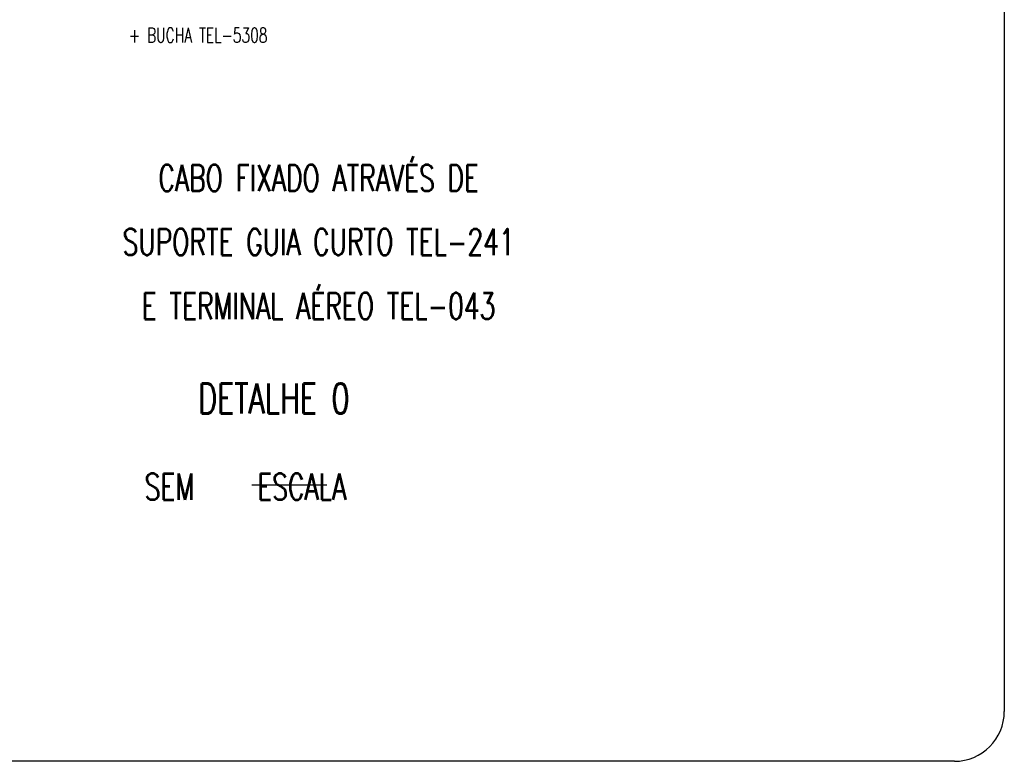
# Model space of a CAD drawing. Header units: millimetres. Extents: x 4477830 to 4478275, y -30323838 to -30323445.
# Tile 93 of 124: x 4478163 to 4478177, y -30323632 to -30323621. Entities that reach past the tile are written whole.
import ezdxf

# ---------------------------------------------------------------- set-up
doc = ezdxf.new("R2010")
doc.units = ezdxf.units.MM
doc.linetypes.add('NULL', pattern=[0])
for name, color, linetype, lineweight in [('C03', 3, 'Continuous', 30), ('C04', 4, 'Continuous', 30), ('C05', 4, 'Continuous', 30), ('P-MARGEM', 4, 'Continuous', 30)]:
    doc.layers.add(name, color=color, linetype=linetype, lineweight=lineweight)
doc.styles.add('ROMANS', font='romans.shx', dxfattribs={"width": 0.7})

msp = doc.modelspace()

# ---------------------------------------------------------------- linework, layer by layer
at = {"layer": 'C04', "color": 146, "true_color": 0x105689}
msp.add_line((4478166.346, -30323627.87), (4478167.447, -30323627.87), dxfattribs=at)
at = {"layer": 'P-MARGEM', "color": 18, "true_color": 0x000000}
for p, q in [((4478177.382, -30323611.378), (4478177.382, -30323631.192)), ((4478176.65, -30323631.924), (4478155.449, -30323631.924))]:
    msp.add_line(p, q, dxfattribs=at)
msp.add_arc((4478176.65, -30323631.192), 0.732, 270, 0, dxfattribs=at)

# ---------------------------------------------------------------- texts
at = {"layer": 'C03', "color": 18, "linetype": 'NULL', "true_color": 0x000000, "insert": (4478164.54, -30323621.381), "char_height": 0.2118, "width": 6.59606, "attachment_point": 7, "line_spacing_factor": 0.798, "style": 'ROMANS'}
msp.add_mtext('+ BUCHA TEL-5308', dxfattribs=at)
at = {"layer": 'C04', "color": 5, "linetype": 'NULL', "char_height": 0.385, "line_spacing_factor": 0.798, "style": 'ROMANS'}
for s, insert, width, attachment_point in [('CABO FIXADO ATRAVÉS DE', (4478167.324, -30323623.563), 15.4, 8), ('SUPORTE GUIA CURTO TEL-241', (4478167.324, -30323624.499), 18.48, 8), ('E TERMINAL AÉREO TEL-043', (4478167.324, -30323625.44), 16.90333, 8), ('SEM     ESCALA', (4478164.772, -30323628.09), 10.26667, 7)]:
    msp.add_mtext(s, dxfattribs=dict(at, insert=insert, width=width, attachment_point=attachment_point))
at = {"layer": 'C05', "color": 18, "linetype": 'NULL', "true_color": 0x000000, "insert": (4478165.559, -30323626.824), "char_height": 0.44, "width": 7.12381, "attachment_point": 7, "line_spacing_factor": 0.798, "style": 'ROMANS'}
msp.add_mtext('DETALHE 0', dxfattribs=at)

doc.saveas('drawing.dxf')
